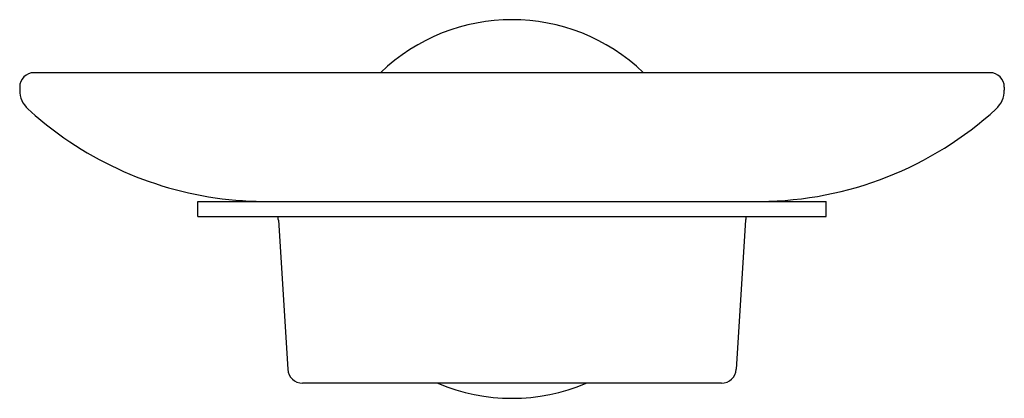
# Model space of a CAD drawing. Header units: millimetres. Extents: x 4051.493 to 4051.623, y 1802.008 to 1802.058.
import ezdxf

# ---------------------------------------------------------------- set-up
doc = ezdxf.new("R2010")
doc.units = ezdxf.units.MM
doc.layers.add('SANINDUSA', color=3, linetype='Continuous')

msp = doc.modelspace()

# ---------------------------------------------------------------- linework, layer by layer
at = {"layer": 'SANINDUSA'}
for p, q in [((4051.62114173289, 1802.051096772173), (4051.495203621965, 1802.051096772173)), ((4051.493310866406, 1802.049204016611), (4051.493310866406, 1802.048775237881)), ((4051.623034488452, 1802.049204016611), (4051.623034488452, 1802.048775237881)), ((4051.516760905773, 1802.034132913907), (4051.599584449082, 1802.034132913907)), ((4051.516760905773, 1802.032137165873), (4051.516760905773, 1802.034132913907)), ((4051.599584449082, 1802.032137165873), (4051.599584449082, 1802.034132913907)), ((4051.516760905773, 1802.032137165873), (4051.599584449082, 1802.032137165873)), ((4051.527393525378, 1802.031653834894), (4051.52862040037, 1802.012023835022)), ((4051.58895182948, 1802.031653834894), (4051.587724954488, 1802.012023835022)), ((4051.585766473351, 1802.010183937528), (4051.530578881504, 1802.010183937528))]:
    msp.add_line(p, q, dxfattribs=at)
for centre, radius, start, end in [((4051.558172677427, 1802.03313503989), 0.0249468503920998, 46.05448043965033, 133.9455195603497), ((4051.495203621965, 1802.049204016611), 0.0018927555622, 90, 180), ((4051.62114173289, 1802.049204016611), 0.0018927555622, 0, 90), ((4051.496631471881, 1802.048775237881), 0.0033206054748, 180, 227.5385644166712), ((4051.619713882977, 1802.048775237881), 0.0033206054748, 312.4614355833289, 0), ((4051.525778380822, 1802.080626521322), 0.0464952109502, 227.5385644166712, 233.9353730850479), ((4051.590566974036, 1802.080626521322), 0.0464952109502, 270.4758539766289, 312.4614355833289), ((4051.525778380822, 1802.080626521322), 0.0464952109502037, 233.9353730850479, 269.5241460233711), ((4051.524754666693, 1802.031488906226), 0.002644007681, 3.576334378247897, 14.26832187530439), ((4051.591590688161, 1802.031488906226), 0.002644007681, 165.7316781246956, 176.4236656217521), ((4051.530578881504, 1802.012146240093), 0.0019623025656, 183.5763343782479, 270), ((4051.585766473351, 1802.012146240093), 0.0019623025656, 270, 356.4236656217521), ((4051.558172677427, 1802.03313503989), 0.0249468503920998, 246.9260819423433, 293.0739180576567)]:
    msp.add_arc(centre, radius, start, end, dxfattribs=at)

doc.saveas('drawing.dxf')
